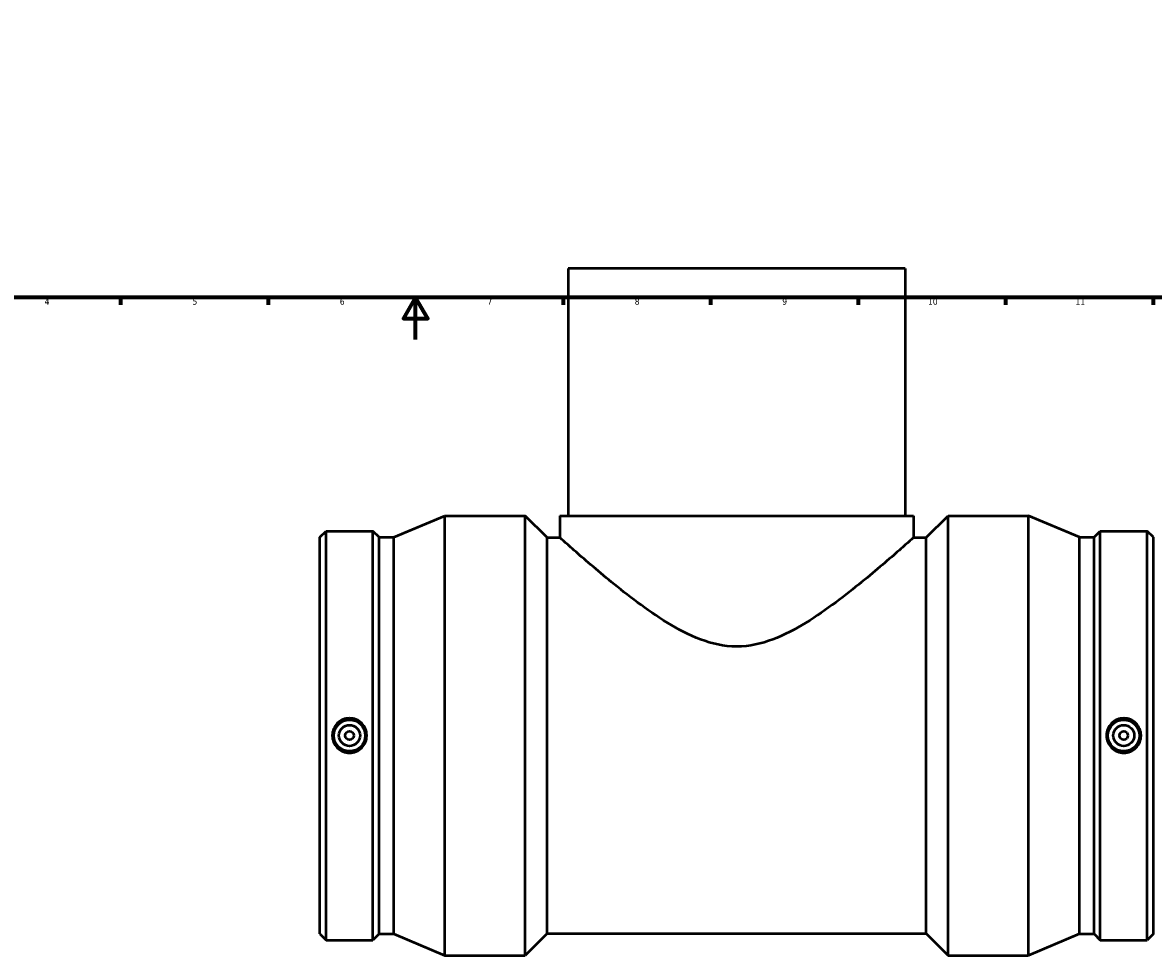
# Model space of a CAD drawing. Header units: millimetres. Extents: x -241 to 1589, y -293 to 1642.
# Tile 2 of 7: x 234 to 771, y -293 to 151. Entities that reach past the tile are written whole.
import ezdxf

# ---------------------------------------------------------------- set-up
doc = ezdxf.new("R2010")
doc.units = ezdxf.units.MM
doc.layers.add('Border (ANSI)', color=7, linetype='Continuous', lineweight=70)
doc.layers.add('Visible (ANSI)', color=7, linetype='Continuous', lineweight=50)
doc.styles.add('Note Text (ANSI)', font='tahoma.ttf')

# ---------------------------------------------------------------- blocks, each defined once
blk = doc.blocks.new('Borders Default Border')
at = {"layer": 'Border (ANSI)'}
for p, q in [((280.33, 20), (280.33, 16.55)), ((350.42, 20), (350.42, 16.55)), ((490.58, 20), (490.58, 16.55)), ((560.67, 20), (560.67, 16.55)), ((630.75, 20), (630.75, 16.55)), ((700.83, 20), (700.83, 16.55)), ((770.92, 20), (770.92, 16.55))]:
    blk.add_line(p, q, dxfattribs=at)
at = {"layer": 'Border (ANSI)', "flags": 128}
for points in [[(20, 20), (20, 574), (821, 574), (821, 20), (20, 20)], [(420.5, 0), (420.5, 20), (414.73, 10), (426.27, 10), (420.5, 20)]]:
    blk.add_lwpolyline(points, dxfattribs=at)
at = {"layer": 'Border (ANSI)', "color": 230, "true_color": 0xff0080, "attachment_point": 7, "style": 'Note Text (ANSI)'}
for s, insert, char_height in [('4', (244.23, 16.55), 3.05), ('5', (314.48, 16.49), 3.05), ('6', (384.49, 16.49), 3.05), ('7', (454.6, 16.55), 3.05), ('8', (524.63, 16.48), 3.05), ('9', (594.7, 16.49), 3.05), ('10', (663.96, 16.49), 3.048), ('11', (734.04, 16.55), 3.048)]:
    blk.add_mtext(s, dxfattribs=dict(at, insert=insert, char_height=char_height))

msp = doc.modelspace()

# ---------------------------------------------------------------- linework, layer by layer
at = {"layer": 'Visible (ANSI)'}
for p, q in [((653.031, 33.779), (493.031, 33.779)), ((493.031, 33.779), (493.031, -83.721)), ((653.031, 33.779), (653.031, -83.721)), ((410.194, -93.952), (434.431, -83.721)), ((434.431, -292.721), (434.431, -83.721)), ((434.431, -83.721), (472.491, -83.721)), ((472.491, -292.721), (472.491, -83.721)), ((482.941, -94.171), (472.491, -83.721)), ((489.031, -83.721), (657.031, -83.721)), ((489.031, -83.721), (489.031, -94.171)), ((657.031, -83.721), (657.031, -94.171)), ((663.121, -94.171), (673.571, -83.721)), ((673.571, -292.721), (673.571, -83.721)), ((673.571, -83.721), (711.631, -83.721)), ((711.631, -292.721), (711.631, -83.721)), ((735.869, -93.952), (711.631, -83.721)), ((375.031, -93.952), (377.947, -91.036)), ((377.947, -285.406), (377.947, -91.036)), ((377.947, -91.036), (400.246, -91.036)), ((400.246, -285.406), (400.246, -91.036)), ((403.161, -93.952), (400.246, -91.036)), ((742.901, -93.952), (745.817, -91.036)), ((745.817, -285.406), (745.817, -91.036)), ((745.817, -91.036), (768.116, -91.036)), ((768.116, -285.406), (768.116, -91.036)), ((771.031, -93.952), (768.116, -91.036)), ((375.031, -282.491), (375.031, -93.952)), ((403.161, -282.491), (403.161, -93.952)), ((403.161, -93.952), (410.194, -93.952)), ((410.194, -282.491), (410.194, -93.952)), ((482.941, -282.271), (482.941, -94.171)), ((482.941, -94.171), (489.031, -94.171)), ((657.031, -94.171), (663.121, -94.171)), ((663.121, -282.271), (663.121, -94.171)), ((735.869, -282.491), (735.869, -93.952)), ((735.869, -93.952), (742.901, -93.952)), ((742.901, -282.491), (742.901, -93.952)), ((771.031, -282.491), (771.031, -93.952)), ((375.031, -282.491), (377.947, -285.406)), ((403.161, -282.491), (400.246, -285.406)), ((403.161, -282.491), (410.194, -282.491)), ((410.194, -282.491), (434.431, -292.721)), ((482.941, -282.271), (472.491, -292.721)), ((482.941, -282.271), (663.121, -282.271)), ((663.121, -282.271), (673.571, -292.721)), ((735.869, -282.491), (711.631, -292.721)), ((735.869, -282.491), (742.901, -282.491)), ((742.901, -282.491), (745.817, -285.406)), ((771.031, -282.491), (768.116, -285.406)), ((377.947, -285.406), (400.246, -285.406)), ((745.817, -285.406), (768.116, -285.406)), ((434.431, -292.721), (472.491, -292.721)), ((673.571, -292.721), (711.631, -292.721))]:
    msp.add_line(p, q, dxfattribs=at)
for centre, radius in [((389.096, -188.221), 7.5), ((756.966, -188.221), 7.5), ((389.096, -188.221), 5), ((389.096, -188.221), 2), ((756.966, -188.221), 5), ((756.966, -188.221), 2)]:
    msp.add_circle(centre, radius, dxfattribs=at)
for points, knots in [([(657.031, -94.171), (657.031, -94.171), (656.451, -94.691), (654.137, -96.749), (652.404, -98.286), (647.979, -102.166), (645.284, -104.511), (639.241, -109.668), (635.894, -112.478), (628.711, -118.328), (624.578, -121.606), (615.683, -128.223), (610.925, -131.566), (600.942, -137.695), (595.731, -140.481), (584.811, -144.602), (579.098, -145.92), (566.965, -145.92), (561.251, -144.602), (550.332, -140.481), (545.121, -137.695), (535.138, -131.566), (530.38, -128.223), (521.485, -121.606), (517.351, -118.328), (510.169, -112.478), (506.821, -109.668), (500.778, -104.511), (498.083, -102.166), (493.659, -98.286), (491.926, -96.749), (489.611, -94.691), (489.031, -94.171), (489.031, -94.171)], [14.0668181, 14.0668181, 14.0668181, 14.0668181, 15.7636028, 15.7636028, 17.4603875, 17.4603875, 19.1571722, 19.1571722, 20.8539569, 20.8539569, 22.6738767, 22.6738767, 24.4937965, 24.4937965, 26.3137164, 26.3137164, 28.1336362, 28.1336362, 29.953556, 29.953556, 31.7734758, 31.7734758, 33.5933957, 33.5933957, 35.4133155, 35.4133155, 37.1101002, 37.1101002, 38.8068849, 38.8068849, 40.5036696, 40.5036696, 42.2004543, 42.2004543, 42.2004543, 42.2004543]), ([(389.096, -180.007), (390.127, -180.007), (391.225, -180.214), (393.243, -181.056), (394.164, -181.689), (395.615, -183.149), (396.243, -184.072), (397.075, -186.093), (397.28, -187.192), (397.28, -189.251), (397.075, -190.349), (396.243, -192.37), (395.615, -193.293), (394.164, -194.753), (393.243, -195.387), (391.225, -196.228), (390.127, -196.435), (388.066, -196.435), (386.967, -196.228), (384.949, -195.387), (384.029, -194.753), (382.578, -193.293), (381.95, -192.37), (381.117, -190.349), (380.912, -189.251), (380.912, -187.192), (381.117, -186.093), (381.95, -184.072), (382.578, -183.149), (384.029, -181.689), (384.949, -181.056), (386.967, -180.214), (388.066, -180.007), (389.096, -180.007)], [0, 0, 0, 0, 0.3091333, 0.3091333, 0.6182666, 0.6182666, 0.9271367, 0.9271367, 1.2360068, 1.2360068, 1.5448769, 1.5448769, 1.8537471, 1.8537471, 2.1628804, 2.1628804, 2.4720137, 2.4720137, 2.781147, 2.781147, 3.0902803, 3.0902803, 3.3991504, 3.3991504, 3.7080205, 3.7080205, 4.0168906, 4.0168906, 4.3257607, 4.3257607, 4.634894, 4.634894, 4.9440273, 4.9440273, 4.9440273, 4.9440273]), ([(756.966, -196.435), (755.936, -196.435), (754.837, -196.228), (752.819, -195.387), (751.899, -194.753), (750.448, -193.293), (749.82, -192.37), (748.987, -190.349), (748.782, -189.251), (748.782, -187.192), (748.987, -186.093), (749.82, -184.072), (750.448, -183.149), (751.899, -181.689), (752.819, -181.056), (754.837, -180.214), (755.936, -180.007), (757.997, -180.007), (759.095, -180.214), (761.113, -181.056), (762.034, -181.689), (763.485, -183.149), (764.113, -184.072), (764.945, -186.093), (765.15, -187.192), (765.15, -189.251), (764.945, -190.349), (764.113, -192.37), (763.485, -193.293), (762.034, -194.753), (761.113, -195.387), (759.095, -196.228), (757.997, -196.435), (756.966, -196.435)], [0, 0, 0, 0, 0.3091333, 0.3091333, 0.6182666, 0.6182666, 0.9271367, 0.9271367, 1.2360068, 1.2360068, 1.5448769, 1.5448769, 1.8537471, 1.8537471, 2.1628804, 2.1628804, 2.4720137, 2.4720137, 2.781147, 2.781147, 3.0902803, 3.0902803, 3.3991504, 3.3991504, 3.7080205, 3.7080205, 4.0168906, 4.0168906, 4.3257607, 4.3257607, 4.634894, 4.634894, 4.9440273, 4.9440273, 4.9440273, 4.9440273])]:
    msp.add_open_spline(points, degree=3, knots=knots, dxfattribs=at)

# ---------------------------------------------------------------- block references
msp.add_blockref('Borders Default Border', (0, 0))

doc.saveas('drawing.dxf')
